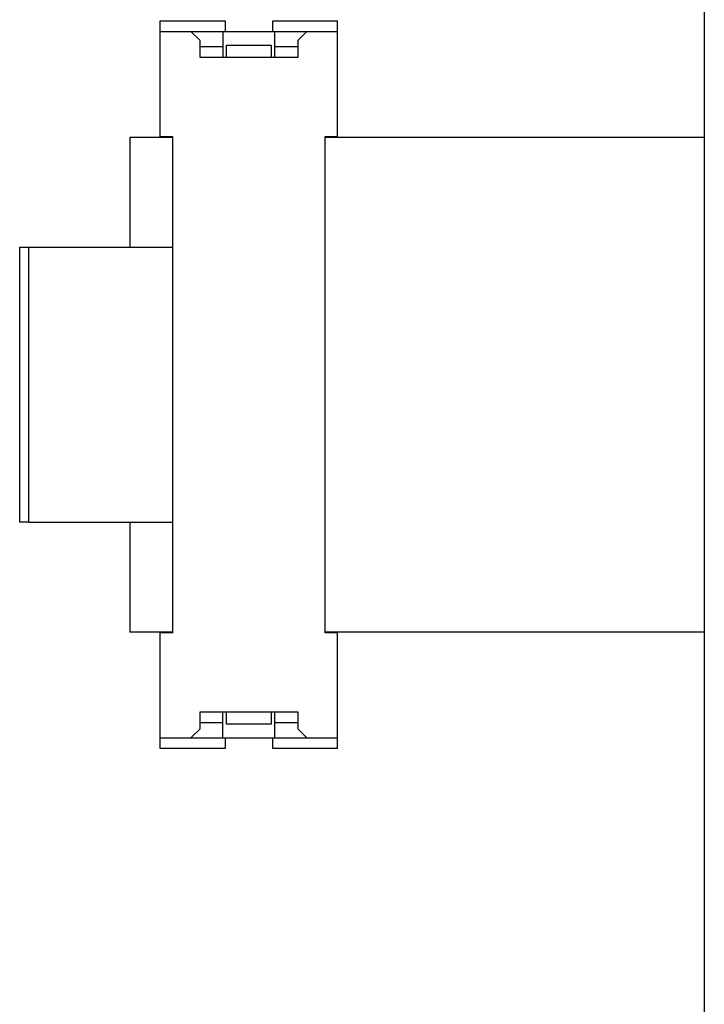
# Model space of a CAD drawing. Extents: x 38 to 249, y 9 to 203.
# Tile 3 of 11: x 38 to 58, y 144 to 173. Entities that reach past the tile are written whole.
import ezdxf

# ---------------------------------------------------------------- set-up
doc = ezdxf.new("R2010")
doc.units = 0
doc.header["$LTSCALE"] = 16.335
doc.layers.get('0').update_dxf_attribs({"linetype": 'CONTINUOUS'})

msp = doc.modelspace()

# ---------------------------------------------------------------- linework, layer by layer
at = {"color": 7, "linetype": 'CONTINUOUS'}
for p, q in [((58.08, 202.075), (58.08, 121.975)), ((42.06, 169.333), (42.06, 172.744)), ((42.06, 172.744), (43.968, 172.744)), ((43.968, 172.744), (43.968, 172.429)), ((45.372, 172.429), (45.372, 172.744)), ((45.372, 172.744), (47.28, 172.744)), ((47.28, 169.333), (47.28, 172.744)), ((42.06, 172.429), (47.28, 172.429)), ((43.23, 172.159), (42.96, 172.429)), ((43.905, 172.429), (43.905, 171.664)), ((45.435, 171.664), (45.435, 172.429)), ((46.38, 172.429), (46.11, 172.159)), ((43.23, 171.664), (43.23, 172.159)), ((43.905, 171.979), (43.23, 171.979)), ((44.013, 171.664), (44.013, 172.024)), ((44.013, 172.024), (45.327, 172.024)), ((45.327, 172.024), (45.327, 171.664)), ((46.11, 171.979), (45.435, 171.979)), ((46.11, 172.159), (46.11, 171.664)), ((46.11, 171.664), (43.23, 171.664)), ((41.16, 169.315), (41.16, 166.075)), ((41.16, 169.315), (42.42, 169.315)), ((42.06, 169.333), (42.42, 169.333)), ((42.24, 169.315), (42.24, 169.333)), ((42.42, 169.333), (42.42, 154.717)), ((46.92, 154.717), (46.92, 169.333)), ((46.92, 169.333), (47.28, 169.333)), ((46.92, 169.315), (58.08, 169.315)), ((47.1, 169.333), (47.1, 169.315)), ((37.92, 157.975), (37.92, 166.075)), ((37.92, 166.075), (38.19, 166.075)), ((38.19, 157.975), (38.19, 166.075)), ((38.19, 166.075), (42.42, 166.075)), ((38.19, 157.975), (37.92, 157.975)), ((38.19, 157.975), (42.42, 157.975)), ((41.16, 157.975), (41.16, 154.735)), ((42.42, 154.735), (41.16, 154.735)), ((42.06, 151.306), (42.06, 154.717)), ((42.42, 154.717), (42.06, 154.717)), ((42.24, 154.717), (42.24, 154.735)), ((58.08, 154.735), (46.92, 154.735)), ((47.28, 154.717), (46.92, 154.717)), ((47.1, 154.735), (47.1, 154.717)), ((47.28, 151.306), (47.28, 154.717)), ((43.23, 151.891), (43.23, 152.386)), ((43.23, 152.386), (46.11, 152.386)), ((43.905, 151.621), (43.905, 152.386)), ((44.013, 152.026), (44.013, 152.386)), ((45.327, 152.386), (45.327, 152.026)), ((45.435, 151.621), (45.435, 152.386)), ((46.11, 152.386), (46.11, 151.891)), ((43.905, 152.071), (43.23, 152.071)), ((45.327, 152.026), (44.013, 152.026)), ((46.11, 152.071), (45.435, 152.071)), ((42.96, 151.621), (43.23, 151.891)), ((46.11, 151.891), (46.38, 151.621)), ((42.06, 151.621), (47.28, 151.621)), ((43.968, 151.621), (43.968, 151.306)), ((45.372, 151.306), (45.372, 151.621)), ((43.968, 151.306), (42.06, 151.306)), ((47.28, 151.306), (45.372, 151.306))]:
    msp.add_line(p, q, dxfattribs=at)

doc.saveas('drawing.dxf')
